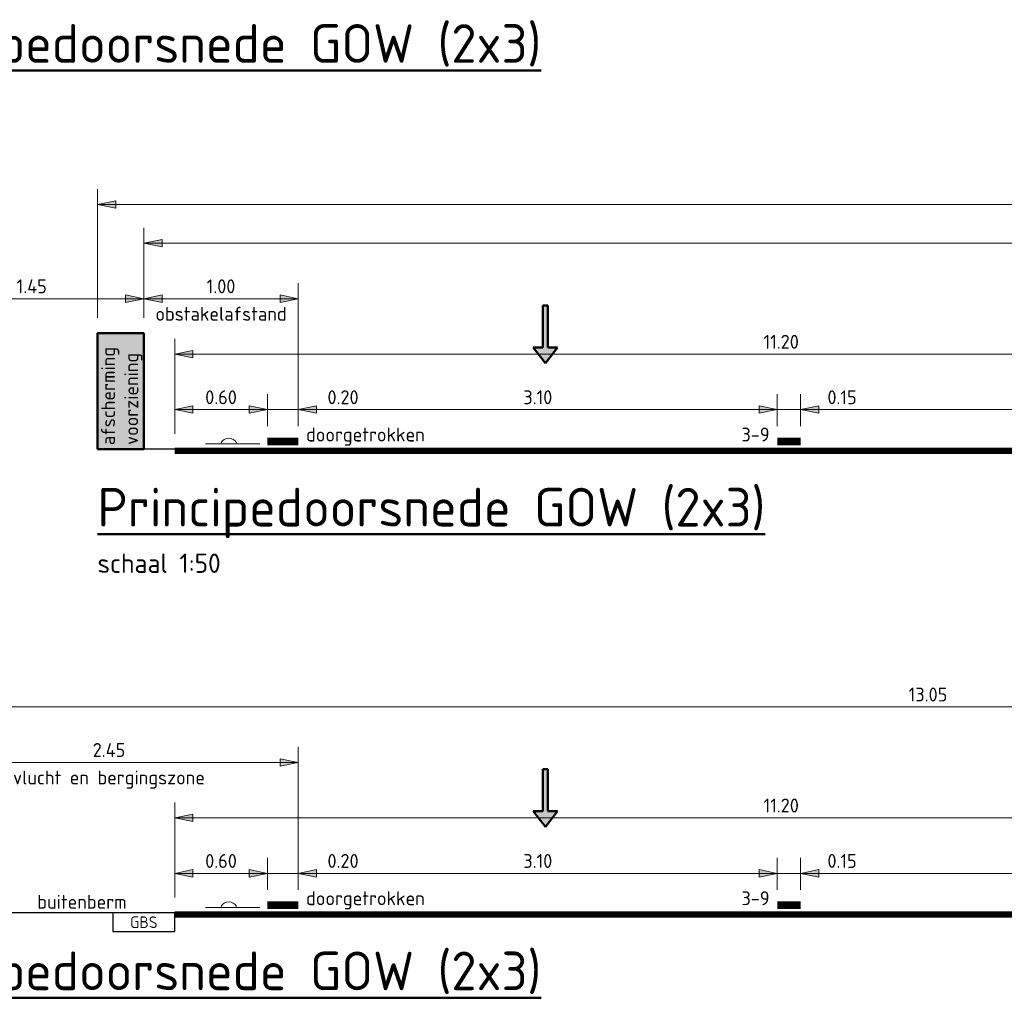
# Model space of a CAD drawing. Header units: metres. Extents: x -699 to 2316, y -1199 to 781.
# Tile 249 of 256: x -37.84 to -31.47, y 44.59 to 50.94. Entities that reach past the tile are written whole.
import ezdxf
from ezdxf.enums import TextEntityAlignment as Align

# ---------------------------------------------------------------- set-up
doc = ezdxf.new("R2010")
doc.units = ezdxf.units.M
doc.header["$PDMODE"] = 1
for name, color, linetype, lineweight in [('B-WE-GW-BERM-GD', 90, 'Continuous', 25), ('N-WE-VH-VERHARDING-GD', 252, 'Continuous', 50), ('N-WE-VV-MARKERING-GD', 170, 'Continuous', 50), ('X-XX-AL-M', 7, 'Continuous', 18), ('X-XX-AL-T18', 10, 'Continuous', 18), ('X-XX-AL-T25', 7, 'Continuous', 25), ('X-XX-AL-T50', 130, 'Continuous', 50)]:
    doc.layers.add(name, color=color, linetype=linetype, lineweight=lineweight)
doc.styles.add('NLCS-ISO', font='NLCS-ISO.ttf')
doc.styles.add('NLCS-ISO Standaard', font='NLCS-ISO.ttf')
doc.linetypes.add('ZIGZAG', pattern='A,0.00254,-5.08,[131,ltypeshp.shx,S=5.08,R=0,X=-5.08,Y=0],-10.16,[131,ltypeshp.shx,S=5.08,R=180,X=5.08,Y=0],-5.08', length=20.32254)
doc.dimstyles.new('NLCS-T18-Pijl-ANNOTATIVE-A', dxfattribs={"dimtxt": 1.8, "dimasz": 1.35, "dimexe": 2, "dimexo": 2, "dimgap": 0.7, "dimtad": 1, "dimlfac": -1, "dimzin": 0, "dimdsep": 46, "dimtxsty": 'NLCS-ISO Standaard', "dimblk": 'Pijl', "dimblk1": 'Pijl', "dimblk2": 'Pijl', "dimcen": 2.5, "dimdle": 2, "dimclrd": 256, "dimclre": 256, "dimclrt": 256, "dimadec": 0, "dimazin": 0, "dimtfac": 1, "dimtofl": 0, "dimtmove": 0, "dimatfit": 3, "dimldrblk": 'Pijl', "dimfxl": 1, "dimtolj": 1, "dimtzin": 0, "dimlwd": 18, "dimlwe": 18, "dimarcsym": 0})

# ---------------------------------------------------------------- blocks, each defined once
blk = doc.blocks.new('Pijl')
h = blk.add_hatch(color=256)
h.paths.add_polyline_path([(0, 0), (-1.75, 0.352), (-1.75, 0)])
h.paths.add_polyline_path([(-1.75, 0), (-1.75, -0.352), (0, 0)])
for p, q in [((-1.902, 0), (0, 0)), ((0, 0), (-1.75, 0.352)), ((-1.75, 0.352), (-1.75, -0.352)), ((0, 0), (-1.75, -0.352))]:
    blk.add_line(p, q)
blk = doc.blocks.new('*D1203')
at = {"layer": 'Defpoints', "color": 0, "transparency": 16777216}
for p in [(-32.9392, 45.4198), (-36.0392, 45.2136), (-32.9392, 45.2136)]:
    blk.add_point(p, dxfattribs=at)
at = {"layer": 'X-XX-AL-M', "lineweight": 18, "transparency": 16777216}
for p, q in [((-36.0392, 45.3136), (-36.0392, 45.5198)), ((-32.9392, 45.3136), (-32.9392, 45.5198)), ((-35.9717, 45.4198), (-33.0067, 45.4198))]:
    blk.add_line(p, q, dxfattribs=at)
at = {"layer": 'X-XX-AL-M', "lineweight": 18, "transparency": 16777216, "xscale": 0.0675, "yscale": 0.0675, "zscale": 0.0675, "rotation": 180}
blk.add_blockref('Pijl', (-36.0392, 45.4198), dxfattribs=at)
at = {"layer": 'X-XX-AL-M', "lineweight": 18, "transparency": 16777216, "xscale": 0.0675, "yscale": 0.0675, "zscale": 0.0675}
blk.add_blockref('Pijl', (-32.9392, 45.4198), dxfattribs=at)
at = {"layer": 'X-XX-AL-M', "transparency": 16777216, "insert": (-34.4892, 45.4998), "char_height": 0.09, "attachment_point": 5, "style": 'NLCS-ISO Standaard'}
blk.add_mtext('\\A1;3.10', dxfattribs=at)
blk = doc.blocks.new('*D1204')
at = {"layer": 'Defpoints', "color": 0, "transparency": 16777216}
for p in [(-36.2392, 45.4198), (-36.2392, 45.2136), (-36.8392, 45.1636)]:
    blk.add_point(p, dxfattribs=at)
at = {"layer": 'X-XX-AL-M', "lineweight": 18, "transparency": 16777216}
for p, q in [((-36.8392, 45.2636), (-36.8392, 45.5198)), ((-36.2392, 45.3136), (-36.2392, 45.5198)), ((-36.7717, 45.4198), (-36.3067, 45.4198))]:
    blk.add_line(p, q, dxfattribs=at)
at = {"layer": 'X-XX-AL-M', "lineweight": 18, "transparency": 16777216, "xscale": 0.0675, "yscale": 0.0675, "zscale": 0.0675, "rotation": 180}
blk.add_blockref('Pijl', (-36.8392, 45.4198), dxfattribs=at)
at = {"layer": 'X-XX-AL-M', "lineweight": 18, "transparency": 16777216, "xscale": 0.0675, "yscale": 0.0675, "zscale": 0.0675}
blk.add_blockref('Pijl', (-36.2392, 45.4198), dxfattribs=at)
at = {"layer": 'X-XX-AL-M', "transparency": 16777216, "insert": (-36.5392, 45.4998), "char_height": 0.09, "attachment_point": 5, "style": 'NLCS-ISO Standaard'}
blk.add_mtext('\\A1;0.60', dxfattribs=at)
blk = doc.blocks.new('*D1205')
at = {"layer": 'Defpoints', "color": 0, "transparency": 16777216}
for p in [(-25.6392, 45.7787), (-36.8392, 45.1636), (-25.6392, 45.1636)]:
    blk.add_point(p, dxfattribs=at)
at = {"layer": 'X-XX-AL-M', "lineweight": 18, "transparency": 16777216}
for p, q in [((-36.8392, 45.2636), (-36.8392, 45.8787)), ((-25.6392, 45.2636), (-25.6392, 45.8787)), ((-36.7717, 45.7787), (-25.7067, 45.7787))]:
    blk.add_line(p, q, dxfattribs=at)
at = {"layer": 'X-XX-AL-M', "lineweight": 18, "transparency": 16777216, "xscale": 0.0675, "yscale": 0.0675, "zscale": 0.0675, "rotation": 180}
blk.add_blockref('Pijl', (-36.8392, 45.7787), dxfattribs=at)
at = {"layer": 'X-XX-AL-M', "lineweight": 18, "transparency": 16777216, "xscale": 0.0675, "yscale": 0.0675, "zscale": 0.0675}
blk.add_blockref('Pijl', (-25.6392, 45.7787), dxfattribs=at)
at = {"layer": 'X-XX-AL-M', "transparency": 16777216, "insert": (-32.9142, 45.8587), "char_height": 0.09, "attachment_point": 5, "style": 'NLCS-ISO Standaard'}
blk.add_mtext('\\A1;11.20', dxfattribs=at)
blk = doc.blocks.new('*D1217')
at = {"layer": 'Defpoints', "color": 0, "transparency": 16777216}
for p in [(-36.2392, 45.4198), (-36.2392, 45.2136), (-36.0392, 45.2136)]:
    blk.add_point(p, dxfattribs=at)
at = {"layer": 'X-XX-AL-M', "lineweight": 18, "transparency": 16777216}
for p, q in [((-36.2392, 45.3136), (-36.2392, 45.5198)), ((-36.0392, 45.3136), (-36.0392, 45.5198)), ((-36.3067, 45.4198), (-36.3742, 45.4198)), ((-36.0392, 45.4198), (-36.2392, 45.4198)), ((-35.6157, 45.4198), (-36.0392, 45.4198)), ((-35.9717, 45.4198), (-35.9042, 45.4198))]:
    blk.add_line(p, q, dxfattribs=at)
at = {"layer": 'X-XX-AL-M', "lineweight": 18, "transparency": 16777216, "xscale": 0.0675, "yscale": 0.0675, "zscale": 0.0675}
blk.add_blockref('Pijl', (-36.2392, 45.4198), dxfattribs=at)
at = {"layer": 'X-XX-AL-M', "lineweight": 18, "transparency": 16777216, "xscale": 0.0675, "yscale": 0.0675, "zscale": 0.0675, "rotation": 180}
blk.add_blockref('Pijl', (-36.0392, 45.4198), dxfattribs=at)
at = {"layer": 'X-XX-AL-M', "transparency": 16777216, "insert": (-35.7497, 45.4998), "char_height": 0.09, "attachment_point": 5, "style": 'NLCS-ISO Standaard'}
blk.add_mtext('\\A1;0.20', dxfattribs=at)
blk = doc.blocks.new('*D1222')
at = {"layer": 'Defpoints', "color": 0, "transparency": 16777216}
for p in [(-29.6892, 45.4198), (-32.7892, 45.2136), (-29.6892, 45.2136)]:
    blk.add_point(p, dxfattribs=at)
at = {"layer": 'X-XX-AL-M', "lineweight": 18, "transparency": 16777216}
for p, q in [((-32.7892, 45.3136), (-32.7892, 45.5198)), ((-29.6892, 45.3136), (-29.6892, 45.5198)), ((-32.7217, 45.4198), (-29.7567, 45.4198))]:
    blk.add_line(p, q, dxfattribs=at)
at = {"layer": 'X-XX-AL-M', "lineweight": 18, "transparency": 16777216, "xscale": 0.0675, "yscale": 0.0675, "zscale": 0.0675, "rotation": 180}
blk.add_blockref('Pijl', (-32.7892, 45.4198), dxfattribs=at)
at = {"layer": 'X-XX-AL-M', "lineweight": 18, "transparency": 16777216, "xscale": 0.0675, "yscale": 0.0675, "zscale": 0.0675}
blk.add_blockref('Pijl', (-29.6892, 45.4198), dxfattribs=at)
at = {"layer": 'X-XX-AL-M', "transparency": 16777216, "insert": (-31.2392, 45.4998), "char_height": 0.09, "attachment_point": 5, "style": 'NLCS-ISO Standaard'}
blk.add_mtext('\\A1;3.10', dxfattribs=at)
blk = doc.blocks.new('*D1223')
at = {"layer": 'Defpoints', "color": 0, "transparency": 16777216}
for p in [(-32.9392, 45.4198), (-32.9392, 45.2136), (-32.7892, 45.2136)]:
    blk.add_point(p, dxfattribs=at)
at = {"layer": 'X-XX-AL-M', "lineweight": 18, "transparency": 16777216}
for p, q in [((-32.9392, 45.3136), (-32.9392, 45.5198)), ((-32.7892, 45.3136), (-32.7892, 45.5198)), ((-33.0067, 45.4198), (-33.0742, 45.4198)), ((-32.7892, 45.4198), (-32.9392, 45.4198)), ((-32.3952, 45.4198), (-32.7892, 45.4198)), ((-32.7217, 45.4198), (-32.6542, 45.4198))]:
    blk.add_line(p, q, dxfattribs=at)
at = {"layer": 'X-XX-AL-M', "lineweight": 18, "transparency": 16777216, "xscale": 0.0675, "yscale": 0.0675, "zscale": 0.0675}
blk.add_blockref('Pijl', (-32.9392, 45.4198), dxfattribs=at)
at = {"layer": 'X-XX-AL-M', "lineweight": 18, "transparency": 16777216, "xscale": 0.0675, "yscale": 0.0675, "zscale": 0.0675, "rotation": 180}
blk.add_blockref('Pijl', (-32.7892, 45.4198), dxfattribs=at)
at = {"layer": 'X-XX-AL-M', "transparency": 16777216, "insert": (-32.5202, 45.4998), "char_height": 0.09, "attachment_point": 5, "style": 'NLCS-ISO Standaard'}
blk.add_mtext('\\A1;0.15', dxfattribs=at)
blk = doc.blocks.new('*D1224')
at = {"layer": 'Defpoints', "color": 0, "transparency": 16777216}
for p in [(-36.0392, 46.1377), (-38.4892, 45.9136), (-36.0392, 45.2136)]:
    blk.add_point(p, dxfattribs=at)
at = {"layer": 'X-XX-AL-M', "lineweight": 18, "transparency": 16777216}
for p, q in [((-38.4892, 46.0136), (-38.4892, 46.2377)), ((-36.0392, 45.3136), (-36.0392, 46.2377)), ((-38.4217, 46.1377), (-36.1067, 46.1377))]:
    blk.add_line(p, q, dxfattribs=at)
at = {"layer": 'X-XX-AL-M', "lineweight": 18, "transparency": 16777216, "xscale": 0.0675, "yscale": 0.0675, "zscale": 0.0675, "rotation": 180}
blk.add_blockref('Pijl', (-38.4892, 46.1377), dxfattribs=at)
at = {"layer": 'X-XX-AL-M', "lineweight": 18, "transparency": 16777216, "xscale": 0.0675, "yscale": 0.0675, "zscale": 0.0675}
blk.add_blockref('Pijl', (-36.0392, 46.1377), dxfattribs=at)
at = {"layer": 'X-XX-AL-M', "transparency": 16777216, "insert": (-37.2642, 46.2177), "char_height": 0.09, "attachment_point": 5, "style": 'NLCS-ISO Standaard'}
blk.add_mtext('\\A1;2.45', dxfattribs=at)
blk = doc.blocks.new('*D1226')
at = {"layer": 'Defpoints', "color": 0, "transparency": 16777216}
for p in [(-25.4392, 46.4966), (-38.4892, 45.9136), (-25.4392, 45.9136)]:
    blk.add_point(p, dxfattribs=at)
at = {"layer": 'X-XX-AL-M', "lineweight": 18, "transparency": 16777216}
for p, q in [((-38.4892, 46.0136), (-38.4892, 46.5966)), ((-25.4392, 46.0136), (-25.4392, 46.5966)), ((-38.4217, 46.4966), (-25.5067, 46.4966))]:
    blk.add_line(p, q, dxfattribs=at)
at = {"layer": 'X-XX-AL-M', "lineweight": 18, "transparency": 16777216, "xscale": 0.0675, "yscale": 0.0675, "zscale": 0.0675, "rotation": 180}
blk.add_blockref('Pijl', (-38.4892, 46.4966), dxfattribs=at)
at = {"layer": 'X-XX-AL-M', "lineweight": 18, "transparency": 16777216, "xscale": 0.0675, "yscale": 0.0675, "zscale": 0.0675}
blk.add_blockref('Pijl', (-25.4392, 46.4966), dxfattribs=at)
at = {"layer": 'X-XX-AL-M', "transparency": 16777216, "insert": (-31.9642, 46.5766), "char_height": 0.09, "attachment_point": 5, "style": 'NLCS-ISO Standaard'}
blk.add_mtext('\\A1;13.05', dxfattribs=at)
blk = doc.blocks.new('*D1229')
at = {"layer": 'Defpoints', "color": 0, "transparency": 16777216}
for p in [(-32.9392, 48.4198), (-36.0392, 48.2136), (-32.9392, 48.2136)]:
    blk.add_point(p, dxfattribs=at)
at = {"layer": 'X-XX-AL-M', "lineweight": 18, "transparency": 16777216}
for p, q in [((-36.0392, 48.3136), (-36.0392, 48.5198)), ((-32.9392, 48.3136), (-32.9392, 48.5198)), ((-35.9717, 48.4198), (-33.0067, 48.4198))]:
    blk.add_line(p, q, dxfattribs=at)
at = {"layer": 'X-XX-AL-M', "lineweight": 18, "transparency": 16777216, "xscale": 0.0675, "yscale": 0.0675, "zscale": 0.0675, "rotation": 180}
blk.add_blockref('Pijl', (-36.0392, 48.4198), dxfattribs=at)
at = {"layer": 'X-XX-AL-M', "lineweight": 18, "transparency": 16777216, "xscale": 0.0675, "yscale": 0.0675, "zscale": 0.0675}
blk.add_blockref('Pijl', (-32.9392, 48.4198), dxfattribs=at)
at = {"layer": 'X-XX-AL-M', "transparency": 16777216, "insert": (-34.4892, 48.4998), "char_height": 0.09, "attachment_point": 5, "style": 'NLCS-ISO Standaard'}
blk.add_mtext('\\A1;3.10', dxfattribs=at)
blk = doc.blocks.new('*D1230')
at = {"layer": 'Defpoints', "color": 0, "transparency": 16777216}
for p in [(-36.2392, 48.4198), (-36.2392, 48.2136), (-36.8392, 48.1636)]:
    blk.add_point(p, dxfattribs=at)
at = {"layer": 'X-XX-AL-M', "lineweight": 18, "transparency": 16777216}
for p, q in [((-36.8392, 48.2636), (-36.8392, 48.5198)), ((-36.2392, 48.3136), (-36.2392, 48.5198)), ((-36.7717, 48.4198), (-36.3067, 48.4198))]:
    blk.add_line(p, q, dxfattribs=at)
at = {"layer": 'X-XX-AL-M', "lineweight": 18, "transparency": 16777216, "xscale": 0.0675, "yscale": 0.0675, "zscale": 0.0675, "rotation": 180}
blk.add_blockref('Pijl', (-36.8392, 48.4198), dxfattribs=at)
at = {"layer": 'X-XX-AL-M', "lineweight": 18, "transparency": 16777216, "xscale": 0.0675, "yscale": 0.0675, "zscale": 0.0675}
blk.add_blockref('Pijl', (-36.2392, 48.4198), dxfattribs=at)
at = {"layer": 'X-XX-AL-M', "transparency": 16777216, "insert": (-36.5392, 48.4998), "char_height": 0.09, "attachment_point": 5, "style": 'NLCS-ISO Standaard'}
blk.add_mtext('\\A1;0.60', dxfattribs=at)
blk = doc.blocks.new('*D1231')
at = {"layer": 'Defpoints', "color": 0, "transparency": 16777216}
for p in [(-25.6392, 48.7787), (-36.8392, 48.1636), (-25.6392, 48.1636)]:
    blk.add_point(p, dxfattribs=at)
at = {"layer": 'X-XX-AL-M', "lineweight": 18, "transparency": 16777216}
for p, q in [((-36.8392, 48.2636), (-36.8392, 48.8787)), ((-25.6392, 48.2636), (-25.6392, 48.8787)), ((-36.7717, 48.7787), (-25.7067, 48.7787))]:
    blk.add_line(p, q, dxfattribs=at)
at = {"layer": 'X-XX-AL-M', "lineweight": 18, "transparency": 16777216, "xscale": 0.0675, "yscale": 0.0675, "zscale": 0.0675, "rotation": 180}
blk.add_blockref('Pijl', (-36.8392, 48.7787), dxfattribs=at)
at = {"layer": 'X-XX-AL-M', "lineweight": 18, "transparency": 16777216, "xscale": 0.0675, "yscale": 0.0675, "zscale": 0.0675}
blk.add_blockref('Pijl', (-25.6392, 48.7787), dxfattribs=at)
at = {"layer": 'X-XX-AL-M', "transparency": 16777216, "insert": (-32.9142, 48.8587), "char_height": 0.09, "attachment_point": 5, "style": 'NLCS-ISO Standaard'}
blk.add_mtext('\\A1;11.20', dxfattribs=at)
blk = doc.blocks.new('*D1243')
at = {"layer": 'Defpoints', "color": 0, "transparency": 16777216}
for p in [(-36.2392, 48.4198), (-36.2392, 48.2136), (-36.0392, 48.2136)]:
    blk.add_point(p, dxfattribs=at)
at = {"layer": 'X-XX-AL-M', "lineweight": 18, "transparency": 16777216}
for p, q in [((-36.2392, 48.3136), (-36.2392, 48.5198)), ((-36.0392, 48.3136), (-36.0392, 48.5198)), ((-36.3067, 48.4198), (-36.3742, 48.4198)), ((-36.0392, 48.4198), (-36.2392, 48.4198)), ((-35.6157, 48.4198), (-36.0392, 48.4198)), ((-35.9717, 48.4198), (-35.9042, 48.4198))]:
    blk.add_line(p, q, dxfattribs=at)
at = {"layer": 'X-XX-AL-M', "lineweight": 18, "transparency": 16777216, "xscale": 0.0675, "yscale": 0.0675, "zscale": 0.0675}
blk.add_blockref('Pijl', (-36.2392, 48.4198), dxfattribs=at)
at = {"layer": 'X-XX-AL-M', "lineweight": 18, "transparency": 16777216, "xscale": 0.0675, "yscale": 0.0675, "zscale": 0.0675, "rotation": 180}
blk.add_blockref('Pijl', (-36.0392, 48.4198), dxfattribs=at)
at = {"layer": 'X-XX-AL-M', "transparency": 16777216, "insert": (-35.7497, 48.4998), "char_height": 0.09, "attachment_point": 5, "style": 'NLCS-ISO Standaard'}
blk.add_mtext('\\A1;0.20', dxfattribs=at)
blk = doc.blocks.new('*D1248')
at = {"layer": 'Defpoints', "color": 0, "transparency": 16777216}
for p in [(-29.6892, 48.4198), (-32.7892, 48.2136), (-29.6892, 48.2136)]:
    blk.add_point(p, dxfattribs=at)
at = {"layer": 'X-XX-AL-M', "lineweight": 18, "transparency": 16777216}
for p, q in [((-32.7892, 48.3136), (-32.7892, 48.5198)), ((-29.6892, 48.3136), (-29.6892, 48.5198)), ((-32.7217, 48.4198), (-29.7567, 48.4198))]:
    blk.add_line(p, q, dxfattribs=at)
at = {"layer": 'X-XX-AL-M', "lineweight": 18, "transparency": 16777216, "xscale": 0.0675, "yscale": 0.0675, "zscale": 0.0675, "rotation": 180}
blk.add_blockref('Pijl', (-32.7892, 48.4198), dxfattribs=at)
at = {"layer": 'X-XX-AL-M', "lineweight": 18, "transparency": 16777216, "xscale": 0.0675, "yscale": 0.0675, "zscale": 0.0675}
blk.add_blockref('Pijl', (-29.6892, 48.4198), dxfattribs=at)
at = {"layer": 'X-XX-AL-M', "transparency": 16777216, "insert": (-31.2392, 48.4998), "char_height": 0.09, "attachment_point": 5, "style": 'NLCS-ISO Standaard'}
blk.add_mtext('\\A1;3.10', dxfattribs=at)
blk = doc.blocks.new('*D1249')
at = {"layer": 'Defpoints', "color": 0, "transparency": 16777216}
for p in [(-32.9392, 48.4198), (-32.9392, 48.2136), (-32.7892, 48.2136)]:
    blk.add_point(p, dxfattribs=at)
at = {"layer": 'X-XX-AL-M', "lineweight": 18, "transparency": 16777216}
for p, q in [((-32.9392, 48.3136), (-32.9392, 48.5198)), ((-32.7892, 48.3136), (-32.7892, 48.5198)), ((-33.0067, 48.4198), (-33.0742, 48.4198)), ((-32.7892, 48.4198), (-32.9392, 48.4198)), ((-32.3952, 48.4198), (-32.7892, 48.4198)), ((-32.7217, 48.4198), (-32.6542, 48.4198))]:
    blk.add_line(p, q, dxfattribs=at)
at = {"layer": 'X-XX-AL-M', "lineweight": 18, "transparency": 16777216, "xscale": 0.0675, "yscale": 0.0675, "zscale": 0.0675}
blk.add_blockref('Pijl', (-32.9392, 48.4198), dxfattribs=at)
at = {"layer": 'X-XX-AL-M', "lineweight": 18, "transparency": 16777216, "xscale": 0.0675, "yscale": 0.0675, "zscale": 0.0675, "rotation": 180}
blk.add_blockref('Pijl', (-32.7892, 48.4198), dxfattribs=at)
at = {"layer": 'X-XX-AL-M', "transparency": 16777216, "insert": (-32.5202, 48.4998), "char_height": 0.09, "attachment_point": 5, "style": 'NLCS-ISO Standaard'}
blk.add_mtext('\\A1;0.15', dxfattribs=at)
blk = doc.blocks.new('*D1250')
at = {"layer": 'Defpoints', "color": 0, "transparency": 16777216}
for p in [(-36.0392, 49.1377), (-37.0392, 48.9136), (-36.0392, 48.2136)]:
    blk.add_point(p, dxfattribs=at)
at = {"layer": 'X-XX-AL-M', "lineweight": 18, "transparency": 16777216}
for p, q in [((-37.0392, 49.0136), (-37.0392, 49.2377)), ((-36.0392, 48.3136), (-36.0392, 49.2377)), ((-36.9717, 49.1377), (-36.1067, 49.1377))]:
    blk.add_line(p, q, dxfattribs=at)
at = {"layer": 'X-XX-AL-M', "lineweight": 18, "transparency": 16777216, "xscale": 0.0675, "yscale": 0.0675, "zscale": 0.0675, "rotation": 180}
blk.add_blockref('Pijl', (-37.0392, 49.1377), dxfattribs=at)
at = {"layer": 'X-XX-AL-M', "lineweight": 18, "transparency": 16777216, "xscale": 0.0675, "yscale": 0.0675, "zscale": 0.0675}
blk.add_blockref('Pijl', (-36.0392, 49.1377), dxfattribs=at)
at = {"layer": 'X-XX-AL-M', "transparency": 16777216, "insert": (-36.5392, 49.2177), "char_height": 0.09, "attachment_point": 5, "style": 'NLCS-ISO Standaard'}
blk.add_mtext('\\A1;1.00', dxfattribs=at)
blk = doc.blocks.new('*D1252')
at = {"layer": 'Defpoints', "color": 0, "transparency": 16777216}
for p in [(-25.4392, 49.4966), (-37.0392, 48.9136), (-25.4392, 48.9136)]:
    blk.add_point(p, dxfattribs=at)
at = {"layer": 'X-XX-AL-M', "lineweight": 18, "transparency": 16777216}
for p, q in [((-37.0392, 49.0136), (-37.0392, 49.5966)), ((-25.4392, 49.0136), (-25.4392, 49.5966)), ((-36.9717, 49.4966), (-25.5067, 49.4966))]:
    blk.add_line(p, q, dxfattribs=at)
at = {"layer": 'X-XX-AL-M', "lineweight": 18, "transparency": 16777216, "xscale": 0.0675, "yscale": 0.0675, "zscale": 0.0675, "rotation": 180}
blk.add_blockref('Pijl', (-37.0392, 49.4966), dxfattribs=at)
at = {"layer": 'X-XX-AL-M', "lineweight": 18, "transparency": 16777216, "xscale": 0.0675, "yscale": 0.0675, "zscale": 0.0675}
blk.add_blockref('Pijl', (-25.4392, 49.4966), dxfattribs=at)
at = {"layer": 'X-XX-AL-M', "transparency": 16777216, "insert": (-31.2392, 49.5766), "char_height": 0.09, "attachment_point": 5, "style": 'NLCS-ISO Standaard'}
blk.add_mtext('\\A1;11.60', dxfattribs=at)
blk = doc.blocks.new('*D1280')
at = {"layer": 'Defpoints', "color": 0, "transparency": 16777216}
for p in [(-38.4892, 50.3636), (-38.4892, 49.1377), (-37.0392, 48.9136)]:
    blk.add_point(p, dxfattribs=at)
at = {"layer": 'X-XX-AL-M', "lineweight": 18, "transparency": 16777216}
for p, q in [((-38.4892, 50.2636), (-38.4892, 49.0377)), ((-37.0392, 49.0136), (-37.0392, 49.2377)), ((-37.1067, 49.1377), (-38.4217, 49.1377))]:
    blk.add_line(p, q, dxfattribs=at)
at = {"layer": 'X-XX-AL-M', "lineweight": 18, "transparency": 16777216, "xscale": 0.0675, "yscale": 0.0675, "zscale": 0.0675, "rotation": 180}
blk.add_blockref('Pijl', (-38.4892, 49.1377), dxfattribs=at)
at = {"layer": 'X-XX-AL-M', "lineweight": 18, "transparency": 16777216, "xscale": 0.0675, "yscale": 0.0675, "zscale": 0.0675}
blk.add_blockref('Pijl', (-37.0392, 49.1377), dxfattribs=at)
at = {"layer": 'X-XX-AL-M', "transparency": 16777216, "insert": (-37.7642, 49.2177), "char_height": 0.09, "attachment_point": 5, "style": 'NLCS-ISO Standaard'}
blk.add_mtext('\\A1;1.45', dxfattribs=at)
blk = doc.blocks.new('*D1282')
at = {"layer": 'Defpoints', "color": 0, "transparency": 16777216}
for p in [(-25.1392, 49.7466), (-37.3392, 48.9136), (-25.1392, 48.9136)]:
    blk.add_point(p, dxfattribs=at)
at = {"layer": 'X-XX-AL-M', "lineweight": 18, "transparency": 16777216}
for p, q in [((-37.3392, 49.0136), (-37.3392, 49.8466)), ((-25.1392, 49.0136), (-25.1392, 49.8466)), ((-37.2717, 49.7466), (-25.2067, 49.7466))]:
    blk.add_line(p, q, dxfattribs=at)
at = {"layer": 'X-XX-AL-M', "lineweight": 18, "transparency": 16777216, "xscale": 0.0675, "yscale": 0.0675, "zscale": 0.0675, "rotation": 180}
blk.add_blockref('Pijl', (-37.3392, 49.7466), dxfattribs=at)
at = {"layer": 'X-XX-AL-M', "lineweight": 18, "transparency": 16777216, "xscale": 0.0675, "yscale": 0.0675, "zscale": 0.0675}
blk.add_blockref('Pijl', (-25.1392, 49.7466), dxfattribs=at)
at = {"layer": 'X-XX-AL-M', "transparency": 16777216, "insert": (-31.2392, 49.8266), "char_height": 0.09, "attachment_point": 5, "style": 'NLCS-ISO Standaard'}
blk.add_mtext('\\A1;12.20', dxfattribs=at)

msp = doc.modelspace()

# ---------------------------------------------------------------- hatches: boundary and pattern name
at = {"layer": 'N-WE-VH-VERHARDING-GD'}
h = msp.add_hatch(color=256, dxfattribs=at)
h.dxf.hatch_style = 1
h.paths.add_polyline_path([(-37.3392, 48.1636), (-37.0392, 48.1636), (-37.0392, 48.9136), (-37.3392, 48.9136)])

# ---------------------------------------------------------------- linework, layer by layer
at = {"layer": 'B-WE-GW-BERM-GD'}
for p, q in [((-36.8392, 48.1636), (-37.0392, 48.1636)), ((-36.8392, 45.1636), (-38.4892, 45.1636))]:
    msp.add_line(p, q, dxfattribs=at)
at = {"layer": 'N-WE-VH-VERHARDING-GD', "flags": 128}
msp.add_lwpolyline([(-37.3392, 48.1636), (-37.0392, 48.1636), (-37.0392, 48.9136), (-37.3392, 48.9136)], close=True, dxfattribs=at)
at = {"layer": 'N-WE-VH-VERHARDING-GD', "const_width": 0.04, "flags": 128}
for points in [[(-36.8392, 48.1536), (-25.6392, 48.1536)], [(-36.8392, 45.1536), (-25.6392, 45.1536)]]:
    msp.add_lwpolyline(points, dxfattribs=at)
at = {"layer": 'N-WE-VH-VERHARDING-GD', "lineweight": 25}
msp.add_lwpolyline([(-37.2392, 45.0436), (-36.8392, 45.0436), (-36.8392, 45.1636), (-37.2392, 45.1636)], close=True, dxfattribs=at)
at = {"layer": 'N-WE-VV-MARKERING-GD'}
for p, q in [((-34.4567, 48.8221), (-34.4557, 49.0942)), ((-34.4557, 49.0942), (-34.4241, 49.094)), ((-34.4241, 49.094), (-34.4243, 48.8221)), ((-34.4393, 48.7198), (-34.5196, 48.8221)), ((-34.4567, 48.8221), (-34.5196, 48.8221)), ((-34.3623, 48.8221), (-34.4393, 48.7198)), ((-34.3623, 48.8221), (-34.4243, 48.8221)), ((-34.4567, 45.8221), (-34.4557, 46.0942)), ((-34.4557, 46.0942), (-34.4241, 46.094)), ((-34.4241, 46.094), (-34.4243, 45.8221)), ((-34.4393, 45.7198), (-34.5196, 45.8221)), ((-34.4567, 45.8221), (-34.5196, 45.8221)), ((-34.3623, 45.8221), (-34.4393, 45.7198)), ((-34.3623, 45.8221), (-34.4243, 45.8221))]:
    msp.add_line(p, q, dxfattribs=at)
at = {"layer": 'N-WE-VV-MARKERING-GD', "color": 6, "linetype": 'ZIGZAG', "lineweight": 9, "ltscale": 0.05}
for p, q in [((-36.6392, 48.1986), (-36.2892, 48.1986)), ((-36.6392, 45.1986), (-36.2892, 45.1986))]:
    msp.add_line(p, q, dxfattribs=at)
at = {"layer": 'N-WE-VV-MARKERING-GD', "const_width": 0.05, "flags": 128}
for points in [[(-36.2392, 48.2136), (-36.0392, 48.2136)], [(-32.9392, 48.2136), (-32.7892, 48.2136)], [(-36.2392, 45.2136), (-36.0392, 45.2136)], [(-32.9392, 45.2136), (-32.7892, 45.2136)]]:
    msp.add_lwpolyline(points, dxfattribs=at)
at = {"layer": 'N-WE-VV-MARKERING-GD', "color": 1, "lineweight": 18, "ltscale": 0.25}
for centre in [(-36.4892, 48.1786), (-36.4892, 45.1786)]:
    msp.add_arc(centre, 0.0567, 28.07249, 151.92751, dxfattribs=at)
at = {"layer": 'N-WE-VV-MARKERING-GD'}
for points in [[(-34.4243, 48.8221), (-34.4567, 48.8221), (-34.4241, 49.094), (-34.4557, 49.0942)], [(-34.4393, 48.7198), (-34.3623, 48.8221), (-34.5196, 48.8221)], [(-34.4243, 45.8221), (-34.4567, 45.8221), (-34.4241, 46.094), (-34.4557, 46.0942)], [(-34.4393, 45.7198), (-34.3623, 45.8221), (-34.5196, 45.8221)]]:
    msp.add_solid(points, dxfattribs=at)

# ---------------------------------------------------------------- texts
at = {"layer": 'N-WE-VH-VERHARDING-GD', "lineweight": 25, "style": 'NLCS-ISO'}
msp.add_text('GBS', height=0.075, dxfattribs=at).set_placement((-37.0392, 45.0436), align=Align.BOTTOM_CENTER)
at = {"layer": 'X-XX-AL-T18', "style": 'NLCS-ISO Standaard'}
for s, p in [('obstakelafstand', (-36.5392, 48.9677)), ('vlucht en bergingszone', (-37.2642, 45.9677)), ('buitenberm', (-37.4392, 45.1636))]:
    msp.add_text(s, height=0.09, dxfattribs=at).set_placement(p, align=Align.BOTTOM_CENTER)
for s, p in [('afscherming', (-37.1982, 48.5076)), ('voorziening', (-37.0482, 48.4896))]:
    msp.add_text(s, height=0.09, rotation=90, dxfattribs=at).set_placement(p, align=Align.BOTTOM_CENTER)
for p in [(-35.9892, 48.2136), (-35.9892, 45.2136)]:
    msp.add_text('doorgetrokken', height=0.09, dxfattribs=at).set_placement(p)
for p in [(-32.9892, 48.2136), (-32.9892, 45.2136)]:
    msp.add_text('3-9', height=0.09, dxfattribs=at).set_placement(p, align=Align.RIGHT)
at = {"layer": 'X-XX-AL-T25', "style": 'NLCS-ISO'}
msp.add_text('schaal 1:50', height=0.125, dxfattribs=at).set_placement((-37.3392, 47.3636))
at = {"layer": 'X-XX-AL-T50', "style": 'NLCS-ISO'}
for p in [(-38.7892, 50.6636), (-37.3392, 47.6636), (-38.7892, 44.6636)]:
    msp.add_text('%%UPrincipedoorsnede GOW (2x3)', height=0.25, dxfattribs=at).set_placement(p)

# ---------------------------------------------------------------- dimensions: what is measured, and where the dimension line sits
at = {"layer": 'X-XX-AL-M'}
for base, p1, p2, angle, picture, middle in [((-38.4892, 49.1377), (-37.0392, 48.9136), (-38.4892, 50.3636), 0, '*D1280', (-37.7642, 49.2177)), ((-25.1392, 49.7466), (-37.3392, 48.9136), (-25.1392, 48.9136), 180, '*D1282', (-31.2392, 49.8266)), ((-25.4392, 49.4966), (-37.0392, 48.9136), (-25.4392, 48.9136), 180, '*D1252', (-31.2392, 49.5766)), ((-36.0392, 49.1377), (-37.0392, 48.9136), (-36.0392, 48.2136), 180, '*D1250', (-36.5392, 49.2177)), ((-25.4392, 46.4966), (-38.4892, 45.9136), (-25.4392, 45.9136), 180, '*D1226', (-31.9642, 46.5766)), ((-36.0392, 46.1377), (-38.4892, 45.9136), (-36.0392, 45.2136), 180, '*D1224', (-37.2642, 46.2177))]:
    dim = msp.add_linear_dim(base=base, p1=p1, p2=p2, angle=angle, dimstyle='NLCS-T18-Pijl-ANNOTATIVE-A', override={"dimscale": 0.05}, dxfattribs=at)
    dim.commit()
    dim.dimension.update_dxf_attribs({"geometry": picture, "text_midpoint": middle})
for base, p1, p2, picture, middle in [((-25.6392, 48.7787), (-36.8392, 48.1636), (-25.6392, 48.1636), '*D1231', (-32.9142, 48.7787)), ((-25.6392, 45.7787), (-36.8392, 45.1636), (-25.6392, 45.1636), '*D1205', (-32.9142, 45.7787))]:
    dim = msp.add_linear_dim(base=base, p1=p1, p2=p2, dimstyle='NLCS-T18-Pijl-ANNOTATIVE-A', override={"dimscale": 0.05, "dimtix": 0, "dimtofl": 0, "dimtmove": 0, "dimatfit": 3}, dxfattribs=at)
    dim.commit()
    dim.dimension.update_dxf_attribs({"geometry": picture, "text_midpoint": middle, "dimtype": 160})
for base, p1, p2, picture, middle in [((-36.2392, 48.4198), (-36.8392, 48.1636), (-36.2392, 48.2136), '*D1230', (-36.5392, 48.4998)), ((-32.9392, 48.4198), (-36.0392, 48.2136), (-32.9392, 48.2136), '*D1229', (-34.4892, 48.4998)), ((-29.6892, 48.4198), (-32.7892, 48.2136), (-29.6892, 48.2136), '*D1248', (-31.2392, 48.4998)), ((-36.2392, 45.4198), (-36.8392, 45.1636), (-36.2392, 45.2136), '*D1204', (-36.5392, 45.4998)), ((-32.9392, 45.4198), (-36.0392, 45.2136), (-32.9392, 45.2136), '*D1203', (-34.4892, 45.4998)), ((-29.6892, 45.4198), (-32.7892, 45.2136), (-29.6892, 45.2136), '*D1222', (-31.2392, 45.4998))]:
    dim = msp.add_linear_dim(base=base, p1=p1, p2=p2, dimstyle='NLCS-T18-Pijl-ANNOTATIVE-A', override={"dimscale": 0.05, "dimtix": 0, "dimtofl": 0, "dimtmove": 0, "dimatfit": 3}, dxfattribs=at)
    dim.commit()
    dim.dimension.update_dxf_attribs({"geometry": picture, "text_midpoint": middle})
for base, p1, p2, override, picture, middle in [((-36.2392, 48.4198), (-36.0392, 48.2136), (-36.2392, 48.2136), {"dimscale": 0.05, "dimtmove": 1}, '*D1243', (-35.7497, 48.4198)), ((-32.9392, 48.4198), (-32.7892, 48.2136), (-32.9392, 48.2136), {"dimscale": 0.05, "dimtix": 0, "dimtofl": 0, "dimtmove": 1, "dimatfit": 3}, '*D1249', (-32.5202, 48.4198)), ((-36.2392, 45.4198), (-36.0392, 45.2136), (-36.2392, 45.2136), {"dimscale": 0.05, "dimtmove": 1}, '*D1217', (-35.7497, 45.4198)), ((-32.9392, 45.4198), (-32.7892, 45.2136), (-32.9392, 45.2136), {"dimscale": 0.05, "dimtix": 0, "dimtofl": 0, "dimtmove": 1, "dimatfit": 3}, '*D1223', (-32.5202, 45.4198))]:
    dim = msp.add_linear_dim(base=base, p1=p1, p2=p2, angle=180, dimstyle='NLCS-T18-Pijl-ANNOTATIVE-A', override=override, dxfattribs=at)
    dim.commit()
    dim.dimension.update_dxf_attribs({"geometry": picture, "text_midpoint": middle, "dimtype": 160})

doc.saveas('drawing.dxf')
